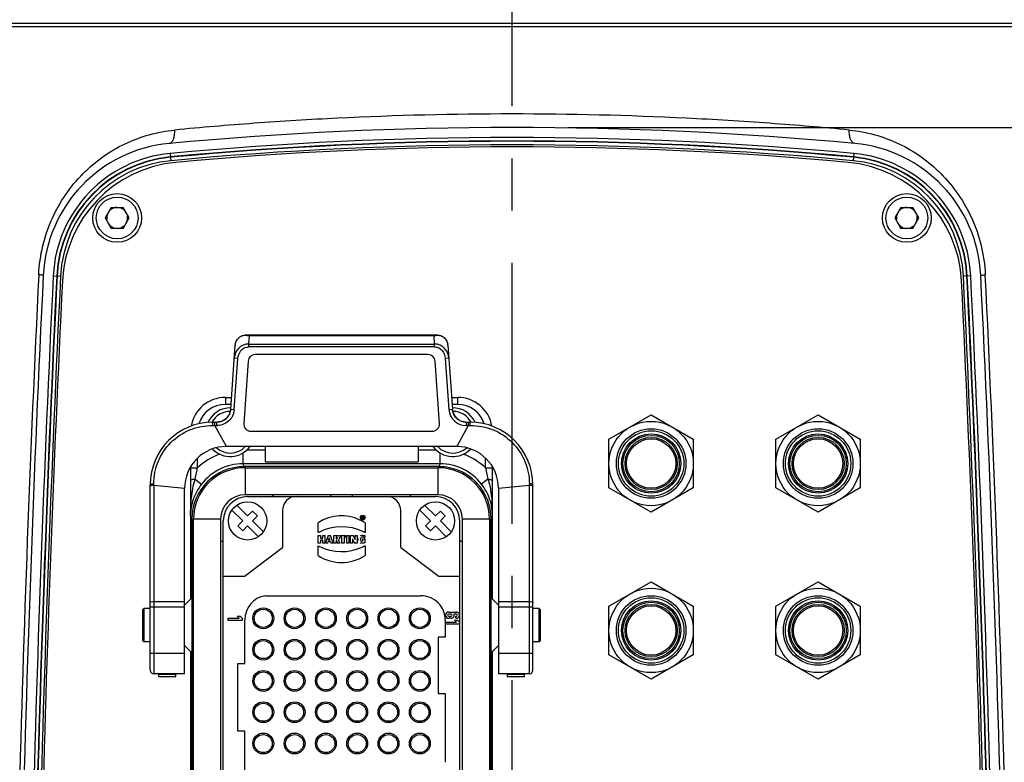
# Model space of a CAD drawing. Header units: millimetres. Extents: x 7426 to 8300, y 123 to 421.
# Tile 8 of 197: x 7941.23 to 7948.31, y 232.08 to 237.42. Entities that reach past the tile are written whole.
import ezdxf

# ---------------------------------------------------------------- set-up
doc = ezdxf.new("R2010")
doc.units = ezdxf.units.MM
doc.linetypes.add('CENTER', pattern=[0.6, 0.375, -0.075, 0.075, -0.075])
for name, color, linetype in [('中心线', 7, 'CENTER'), ('外形图', 7, 'Continuous'), ('尺寸标注', 7, 'Continuous')]:
    doc.layers.add(name, color=color, linetype=linetype)
doc.styles.add('微软雅黑', font='msyh.ttc')
doc.dimstyles.new('尺寸标注_1_20比例', dxfattribs={"dimtxt": 1.5, "dimasz": 1.25, "dimexe": 0.5, "dimexo": 0.4, "dimgap": 0.5, "dimtad": 1, "dimdec": 1, "dimlfac": 20, "dimdsep": 46, "dimtxsty": '微软雅黑', "dimcen": 0.09, "dimadec": 0, "dimazin": 0, "dimtp": 0.01, "dimtm": 0.01, "dimtfac": 1, "dimtdec": 1, "dimtofl": 0, "dimtmove": 0, "dimatfit": 3, "dimfxl": 1, "dimtolj": 1, "dimarcsym": 0})

# ---------------------------------------------------------------- blocks, each defined once
blk = doc.blocks.new('*D1241')
at = {"layer": 'Defpoints', "color": 0}
for p in [(7944.7717, 236.647), (7956.3571, 236.647), (7950.3936, 227.147)]:
    blk.add_point(p, dxfattribs=at)
at = {"layer": '尺寸标注', "color": 0, "lineweight": -2}
for p, q in [((7945.1717, 236.647), (7956.8571, 236.647)), ((7956.3571, 228.397), (7956.3571, 235.397)), ((7950.7936, 227.147), (7956.8571, 227.147))]:
    blk.add_line(p, q, dxfattribs=at)
at = {"layer": '尺寸标注', "color": 0}
for points in [[(7956.5654, 235.397), (7956.1487, 235.397), (7956.3571, 236.647)], [(7956.1487, 228.397), (7956.5654, 228.397), (7956.3571, 227.147)]]:
    blk.add_solid(points, dxfattribs=at)
at = {"layer": '尺寸标注', "color": 0, "insert": (7955.078, 231.897), "char_height": 1.5, "attachment_point": 5, "rotation": 90, "style": '微软雅黑'}
blk.add_mtext('\\A1;190', dxfattribs=at)

msp = doc.modelspace()

# ---------------------------------------------------------------- linework, layer by layer
at = {"layer": '中心线', "linetype": 'CENTER', "ltscale": 5}
msp.add_line((7944.7717, 224.799), (7944.7717, 282.0941), dxfattribs=at)
at = {"layer": '外形图', "color": 7, "linetype": 'Continuous'}
for p, q in [((7939.746, 237.3728), (7949.7969, 237.3728)), ((7939.771, 237.397), (7949.7719, 237.397)), ((7942.3149, 236.4603), (7942.3199, 236.4079)), ((7947.228, 236.4603), (7947.2231, 236.4079)), ((7941.8907, 236.072), (7941.8474, 235.997)), ((7941.8907, 236.072), (7941.9773, 236.072)), ((7942.0206, 235.997), (7941.9773, 236.072)), ((7947.5657, 236.072), (7947.5224, 235.997)), ((7947.5657, 236.072), (7947.6523, 236.072)), ((7947.6956, 235.997), (7947.6523, 236.072)), ((7941.8474, 235.997), (7941.8907, 235.922)), ((7941.9773, 235.922), (7942.0206, 235.997)), ((7947.5224, 235.997), (7947.5657, 235.922)), ((7947.6523, 235.922), (7947.6956, 235.997)), ((7941.9773, 235.922), (7941.8907, 235.922)), ((7947.6523, 235.922), (7947.5657, 235.922)), ((7941.3698, 235.5876), (7941.3699, 235.5896)), ((7941.3698, 235.5876), (7941.3701, 235.5896)), ((7941.4746, 235.5816), (7941.5271, 235.579)), ((7948.0684, 235.5816), (7948.0158, 235.579)), ((7948.1729, 235.5894), (7948.1731, 235.5876)), ((7948.173, 235.5894), (7948.1731, 235.5876)), ((7944.2383, 235.1541), (7942.8547, 235.1541)), ((7942.8547, 235.1541), (7942.8815, 235.1503)), ((7942.8815, 235.1503), (7942.8773, 235.0906)), ((7944.2114, 235.1503), (7942.8815, 235.1503)), ((7944.2114, 235.1503), (7944.2383, 235.1541)), ((7944.2156, 235.0906), (7944.2114, 235.1503)), ((7942.7503, 234.6221), (7942.7824, 235.0816)), ((7942.8773, 235.0906), (7944.2156, 235.0906)), ((7942.8773, 235.0906), (7942.8773, 235.0694)), ((7944.2156, 235.0694), (7944.2156, 235.0906)), ((7944.3106, 235.0816), (7944.3427, 234.6221)), ((7944.2156, 235.0694), (7942.8773, 235.0694)), ((7944.1684, 235.0141), (7942.9245, 235.0141)), ((7942.7752, 234.6204), (7942.8008, 234.9862)), ((7942.8008, 234.9862), (7942.7758, 234.9879)), ((7942.8747, 234.9676), (7942.8432, 234.5176)), ((7944.2497, 234.5176), (7944.2183, 234.9676)), ((7944.3171, 234.9879), (7944.2922, 234.9862)), ((7944.2922, 234.9862), (7944.3177, 234.6204)), ((7942.7115, 234.7066), (7942.7562, 234.7066)), ((7942.7115, 234.7066), (7942.7115, 234.6566)), ((7942.7527, 234.6566), (7942.7115, 234.6566)), ((7944.3368, 234.7066), (7944.3814, 234.7066)), ((7944.3815, 234.6566), (7944.3403, 234.6566)), ((7944.3815, 234.6566), (7944.3815, 234.7066)), ((7942.7439, 234.5964), (7942.7406, 234.5883)), ((7942.7503, 234.6221), (7942.7752, 234.6204)), ((7944.3177, 234.6204), (7944.3427, 234.6221)), ((7944.3444, 234.6137), (7944.3429, 234.6222)), ((7945.4684, 234.4066), (7945.7715, 234.5816)), ((7945.7715, 234.5816), (7946.0746, 234.4066)), ((7946.6684, 234.4066), (7946.9715, 234.5816)), ((7946.9715, 234.5816), (7947.2746, 234.4066)), ((7942.6215, 234.5291), (7942.6507, 234.5291)), ((7942.6218, 234.5045), (7942.6353, 234.5042)), ((7942.6353, 234.5042), (7942.6354, 234.5291)), ((7942.7186, 234.3541), (7942.6353, 234.5042)), ((7942.6505, 234.5041), (7942.6505, 234.5291)), ((7942.7225, 234.5606), (7942.717, 234.5552)), ((7944.4576, 234.5041), (7944.3743, 234.3541)), ((7944.381, 234.5507), (7944.3758, 234.5553)), ((7944.4424, 234.5291), (7944.4715, 234.5291)), ((7944.4424, 234.5291), (7944.4424, 234.5041)), ((7944.4576, 234.5041), (7944.4424, 234.5041)), ((7944.4576, 234.5165), (7944.4576, 234.5041)), ((7944.4576, 234.5042), (7944.4711, 234.5045)), ((7942.8931, 234.4641), (7944.1999, 234.4641)), ((7945.4684, 234.0566), (7945.4684, 234.4066)), ((7946.0746, 234.4066), (7946.0746, 234.0566)), ((7946.6684, 234.0566), (7946.6684, 234.4066)), ((7947.2746, 234.4066), (7947.2746, 234.0566)), ((7944.3743, 234.3541), (7942.7186, 234.3541)), ((7942.8375, 234.3071), (7942.8375, 234.2298)), ((7942.867, 234.3298), (7942.9965, 234.3298)), ((7942.9965, 234.3541), (7942.9965, 234.2431)), ((7944.0965, 234.3541), (7944.0965, 234.2431)), ((7944.0965, 234.3298), (7944.2259, 234.3298)), ((7944.2555, 234.2298), (7944.2555, 234.3071)), ((7942.5115, 234.2002), (7942.5115, 234.2707)), ((7944.2555, 234.2298), (7942.8375, 234.2298)), ((7942.8464, 234.2091), (7942.8375, 234.2298)), ((7942.9965, 234.2431), (7944.0965, 234.2431)), ((7944.2555, 234.2298), (7944.2466, 234.2091)), ((7944.5815, 234.2002), (7944.5815, 234.2707)), ((7942.4615, 234.2077), (7942.4615, 233.2564)), ((7942.4615, 234.2002), (7942.5115, 234.2002)), ((7942.4948, 234.1192), (7942.5115, 234.2002)), ((7944.2466, 234.2091), (7942.8464, 234.2091)), ((7942.8527, 234.2016), (7944.2402, 234.2016)), ((7942.8527, 234.2016), (7942.8527, 234.0066)), ((7944.2402, 234.0066), (7944.2402, 234.2016)), ((7944.5815, 234.2002), (7944.6315, 234.2002)), ((7944.5815, 234.2002), (7944.5981, 234.1192)), ((7944.6315, 233.2564), (7944.6315, 234.2079)), ((7942.1965, 234.0766), (7942.1966, 234.0863)), ((7942.4948, 234.1192), (7942.5406, 234.0838)), ((7944.5981, 234.1192), (7944.5523, 234.0838)), ((7944.8965, 234.0766), (7944.8964, 234.0863)), ((7942.1715, 232.7459), (7942.1715, 234.0791)), ((7942.1965, 234.0766), (7942.4186, 234.0541)), ((7942.1965, 234.0766), (7942.1965, 232.7209)), ((7942.4186, 232.7209), (7942.4186, 234.0541)), ((7944.6743, 234.0541), (7944.8965, 234.0766)), ((7944.6743, 234.0541), (7944.6743, 232.7209)), ((7944.8965, 232.7209), (7944.8965, 234.0766)), ((7944.9215, 232.7459), (7944.9215, 234.0791)), ((7945.7715, 233.8816), (7945.4684, 234.0566)), ((7946.0746, 234.0566), (7945.7715, 233.8816)), ((7946.9715, 233.8816), (7946.6684, 234.0566)), ((7947.2746, 234.0566), (7946.9715, 233.8816)), ((7944.2402, 234.0066), (7942.8527, 234.0066)), ((7942.8715, 233.9941), (7944.2215, 233.9941)), ((7942.7582, 233.897), (7942.8361, 233.8191)), ((7942.8715, 233.8545), (7942.7935, 233.9324)), ((7942.9068, 233.8898), (7942.8715, 233.8545)), ((7942.9422, 233.8545), (7942.9068, 233.8898)), ((7943.1215, 233.8941), (7943.1215, 233.6291)), ((7943.9715, 233.6291), (7943.9715, 233.8941)), ((7944.1082, 233.897), (7944.1861, 233.8191)), ((7944.2215, 233.8545), (7944.1435, 233.9324)), ((7944.2568, 233.8898), (7944.2215, 233.8545)), ((7944.2922, 233.8545), (7944.2568, 233.8898)), ((7944.6296, 233.8914), (7944.6234, 233.9314)), ((7944.6315, 233.8574), (7944.6296, 233.8914)), ((7942.4615, 233.8575), (7942.4715, 233.8341)), ((7942.4715, 233.8341), (7942.4715, 231.9628)), ((7942.6777, 233.8316), (7942.4827, 233.8316)), ((7942.4827, 229.9316), (7942.4827, 233.8316)), ((7942.6777, 233.8316), (7942.6777, 229.9316)), ((7942.6965, 229.9441), (7942.6965, 233.8191)), ((7942.8361, 233.8191), (7942.8008, 233.7837)), ((7942.9068, 233.8191), (7942.9422, 233.8545)), ((7942.9848, 233.7412), (7942.9068, 233.8191)), ((7943.3777, 233.7356), (7943.3777, 233.8061)), ((7943.6931, 233.8505), (7943.7, 233.8505)), ((7943.6931, 233.8354), (7943.6931, 233.8505)), ((7943.6968, 233.8354), (7943.6931, 233.8354)), ((7943.6994, 233.8477), (7943.6968, 233.8477)), ((7943.6968, 233.8477), (7943.6968, 233.8434)), ((7943.6968, 233.8434), (7943.6994, 233.8434)), ((7943.6996, 233.8408), (7943.6968, 233.8408)), ((7943.6968, 233.8408), (7943.6968, 233.8354)), ((7943.6996, 233.8408), (7943.7015, 233.8354)), ((7943.7, 233.8505), (7943.7032, 233.85)), ((7943.7057, 233.8354), (7943.7015, 233.8354)), ((7943.7049, 233.8484), (7943.7032, 233.85)), ((7943.7057, 233.8354), (7943.7047, 233.8432)), ((7943.7049, 233.8484), (7943.7058, 233.8451)), ((7943.7152, 233.8061), (7943.7152, 233.7356)), ((7944.1861, 233.8191), (7944.1508, 233.7837)), ((7944.2568, 233.8191), (7944.2922, 233.8545)), ((7944.3348, 233.7412), (7944.2568, 233.8191)), ((7944.3965, 229.9441), (7944.3965, 233.8191)), ((7944.6102, 233.8316), (7944.4152, 233.8316)), ((7944.4152, 229.9316), (7944.4152, 233.8316)), ((7944.6102, 233.8316), (7944.6102, 229.9316)), ((7944.6215, 233.8341), (7944.6315, 233.8574)), ((7944.6215, 229.9291), (7944.6215, 233.8341)), ((7942.8008, 233.7837), (7942.8361, 233.7484)), ((7942.8361, 233.7484), (7942.8715, 233.7837)), ((7942.8715, 233.7837), (7942.9494, 233.7058)), ((7944.1508, 233.7837), (7944.1861, 233.7484)), ((7944.1861, 233.7484), (7944.2215, 233.7837)), ((7944.2215, 233.7837), (7944.2994, 233.7058)), ((7943.3795, 233.7148), (7943.3948, 233.7148)), ((7943.3795, 233.6596), (7943.3795, 233.7148)), ((7943.3948, 233.6596), (7943.3795, 233.6596)), ((7943.3948, 233.7148), (7943.3948, 233.6946)), ((7943.3948, 233.6946), (7943.4113, 233.6946)), ((7943.4113, 233.6813), (7943.3948, 233.6813)), ((7943.3948, 233.6813), (7943.3948, 233.6596)), ((7943.4113, 233.7148), (7943.4265, 233.7148)), ((7943.4113, 233.6946), (7943.4113, 233.7148)), ((7943.4113, 233.6596), (7943.4113, 233.6813)), ((7943.4265, 233.6596), (7943.4113, 233.6596)), ((7943.4265, 233.7148), (7943.4265, 233.6596)), ((7943.45, 233.7148), (7943.432, 233.6596)), ((7943.4471, 233.6596), (7943.432, 233.6596)), ((7943.4471, 233.6596), (7943.4498, 233.6686)), ((7943.4668, 233.6686), (7943.4498, 233.6686)), ((7943.45, 233.7148), (7943.4674, 233.7148)), ((7943.4534, 233.6805), (7943.4561, 233.6893)), ((7943.4534, 233.6805), (7943.4631, 233.6805)), ((7943.4569, 233.6921), (7943.4561, 233.6893)), ((7943.4575, 233.6947), (7943.4569, 233.6921)), ((7943.4581, 233.6972), (7943.4575, 233.6947)), ((7943.4595, 233.6921), (7943.4588, 233.6947)), ((7943.4603, 233.6894), (7943.4595, 233.6921)), ((7943.4603, 233.6894), (7943.4631, 233.6805)), ((7943.4668, 233.6686), (7943.4697, 233.6596)), ((7943.4863, 233.6596), (7943.4674, 233.7148)), ((7943.4863, 233.6596), (7943.4697, 233.6596)), ((7943.4917, 233.7148), (7943.494, 233.7149)), ((7943.4917, 233.6596), (7943.4917, 233.7148)), ((7943.507, 233.6596), (7943.4917, 233.6596)), ((7943.494, 233.7149), (7943.4965, 233.715)), ((7943.4965, 233.715), (7943.4991, 233.7151)), ((7943.4991, 233.7151), (7943.5019, 233.7152)), ((7943.5019, 233.7152), (7943.5047, 233.7152)), ((7943.5047, 233.7152), (7943.5076, 233.7152)), ((7943.5138, 233.7019), (7943.507, 233.7032)), ((7943.507, 233.7032), (7943.507, 233.6901)), ((7943.507, 233.6901), (7943.5124, 233.6909)), ((7943.507, 233.681), (7943.5179, 233.6596)), ((7943.507, 233.6797), (7943.507, 233.6596)), ((7943.5076, 233.7152), (7943.5106, 233.7152)), ((7943.5106, 233.7152), (7943.5135, 233.7151)), ((7943.5146, 233.6921), (7943.5124, 233.6909)), ((7943.5135, 233.7151), (7943.5163, 233.7149)), ((7943.5138, 233.7019), (7943.5159, 233.6998)), ((7943.516, 233.6941), (7943.5146, 233.6921)), ((7943.5165, 233.6968), (7943.5159, 233.6998)), ((7943.516, 233.6941), (7943.5165, 233.6968)), ((7943.5163, 233.7149), (7943.5188, 233.7145)), ((7943.5364, 233.6596), (7943.5179, 233.6596)), ((7943.5188, 233.7145), (7943.5211, 233.7139)), ((7943.5226, 233.6828), (7943.5252, 233.684)), ((7943.5241, 233.6806), (7943.5226, 233.6828)), ((7943.5231, 233.7133), (7943.5261, 233.7118)), ((7943.5254, 233.6785), (7943.5241, 233.6806)), ((7943.5252, 233.684), (7943.5273, 233.6856)), ((7943.5267, 233.6764), (7943.5254, 233.6785)), ((7943.5364, 233.6596), (7943.5267, 233.6764)), ((7943.5273, 233.6856), (7943.5292, 233.6876)), ((7943.5292, 233.6876), (7943.5306, 233.6899)), ((7943.5306, 233.6899), (7943.5316, 233.6923)), ((7943.5323, 233.6951), (7943.5317, 233.6926)), ((7943.5321, 233.7028), (7943.5324, 233.7005)), ((7943.5326, 233.6979), (7943.5323, 233.6952)), ((7943.5324, 233.7005), (7943.5326, 233.6979)), ((7943.5371, 233.7148), (7943.5762, 233.7148)), ((7943.5371, 233.7017), (7943.5371, 233.7148)), ((7943.549, 233.7017), (7943.5371, 233.7017)), ((7943.549, 233.6596), (7943.549, 233.7017)), ((7943.5642, 233.6596), (7943.549, 233.6596)), ((7943.5762, 233.7017), (7943.5642, 233.7017)), ((7943.5642, 233.7017), (7943.5642, 233.6596)), ((7943.5762, 233.7148), (7943.5762, 233.7017)), ((7943.5839, 233.7148), (7943.5991, 233.7148)), ((7943.5839, 233.6596), (7943.5839, 233.7148)), ((7943.5991, 233.6596), (7943.5839, 233.6596)), ((7943.5991, 233.7148), (7943.5991, 233.6596)), ((7943.6106, 233.7148), (7943.63, 233.7148)), ((7943.6106, 233.6596), (7943.6106, 233.7148)), ((7943.6252, 233.6596), (7943.6106, 233.6596)), ((7943.6248, 233.6909), (7943.625, 233.688)), ((7943.625, 233.688), (7943.6252, 233.6853)), ((7943.6252, 233.6853), (7943.6252, 233.6821)), ((7943.6252, 233.6821), (7943.6252, 233.6596)), ((7943.6262, 233.6851), (7943.6287, 233.6817)), ((7943.6287, 233.6817), (7943.6303, 233.6784)), ((7943.6409, 233.6924), (7943.63, 233.7148)), ((7943.6303, 233.6784), (7943.6395, 233.6596)), ((7943.6589, 233.6596), (7943.6395, 233.6596)), ((7943.6433, 233.6907), (7943.6409, 233.6924)), ((7943.6436, 233.6867), (7943.6423, 233.6896)), ((7943.6442, 233.7148), (7943.6589, 233.7148)), ((7943.6442, 233.6955), (7943.6442, 233.7148)), ((7943.6442, 233.6918), (7943.6442, 233.6955)), ((7943.6444, 233.6879), (7943.6442, 233.6918)), ((7943.6448, 233.6842), (7943.6444, 233.6879)), ((7943.6589, 233.7148), (7943.6589, 233.6596)), ((7943.6653, 233.6857), (7943.6654, 233.6881)), ((7943.6654, 233.6832), (7943.6653, 233.6857)), ((7943.6654, 233.6881), (7943.6656, 233.6904)), ((7943.6656, 233.6809), (7943.6654, 233.6832)), ((7943.6656, 233.6904), (7943.6662, 233.6938)), ((7943.666, 233.6786), (7943.6656, 233.6809)), ((7943.6837, 233.6598), (7943.6804, 233.6608)), ((7943.682, 233.6893), (7943.6818, 233.6867)), ((7943.6818, 233.6867), (7943.682, 233.6841)), ((7943.6819, 233.6841), (7943.6824, 233.6815)), ((7943.682, 233.7127), (7943.6852, 233.7139)), ((7943.6824, 233.6917), (7943.682, 233.6893)), ((7943.6826, 233.681), (7943.6828, 233.6804)), ((7943.6827, 233.6934), (7943.6857, 233.6975)), ((7943.6851, 233.6764), (7943.6827, 233.6799)), ((7943.686, 233.6593), (7943.6837, 233.6598)), ((7943.6877, 233.6743), (7943.6851, 233.6764)), ((7943.6852, 233.7139), (7943.6874, 233.7145)), ((7943.6857, 233.6975), (7943.6898, 233.7009)), ((7943.6885, 233.6589), (7943.686, 233.6593)), ((7943.6874, 233.7145), (7943.6898, 233.715)), ((7943.6877, 233.6743), (7943.69, 233.6732)), ((7943.6911, 233.6586), (7943.6885, 233.6589)), ((7943.6898, 233.715), (7943.6922, 233.7154)), ((7943.69, 233.6733), (7943.6924, 233.6727)), ((7943.6938, 233.6586), (7943.6911, 233.6586)), ((7943.6939, 233.7017), (7943.6914, 233.7012)), ((7943.6922, 233.7154), (7943.6947, 233.7156)), ((7943.6924, 233.6727), (7943.6953, 233.6725)), ((7943.697, 233.6586), (7943.6938, 233.6586)), ((7943.6968, 233.7019), (7943.6939, 233.7017)), ((7943.6947, 233.7156), (7943.6974, 233.7157)), ((7943.6997, 233.7019), (7943.6968, 233.7019)), ((7943.7001, 233.6589), (7943.697, 233.6586)), ((7943.6974, 233.7157), (7943.701, 233.7156)), ((7943.6985, 233.6901), (7943.7137, 233.6901)), ((7943.6985, 233.6729), (7943.6985, 233.6901)), ((7943.7027, 233.7017), (7943.6997, 233.7019)), ((7943.7031, 233.6593), (7943.7001, 233.6589)), ((7943.701, 233.7156), (7943.7045, 233.7153)), ((7943.7056, 233.7013), (7943.7027, 233.7017)), ((7943.706, 233.6599), (7943.7031, 233.6593)), ((7943.7045, 233.7153), (7943.7077, 233.7148)), ((7943.7056, 233.7013), (7943.7085, 233.7009)), ((7943.7087, 233.6606), (7943.706, 233.6599)), ((7943.7077, 233.7148), (7943.7106, 233.7143)), ((7943.7085, 233.7009), (7943.7121, 233.7)), ((7943.7113, 233.6614), (7943.7087, 233.6606)), ((7943.7106, 233.7143), (7943.7131, 233.7136)), ((7943.7137, 233.6624), (7943.7113, 233.6614)), ((7943.7131, 233.7137), (7943.7131, 233.6997)), ((7943.7137, 233.6901), (7943.7137, 233.6624)), ((7942.8461, 233.4191), (7943.1215, 233.6291)), ((7943.3777, 233.5696), (7943.3777, 233.6401)), ((7943.7152, 233.6401), (7943.7152, 233.5696)), ((7943.9715, 233.6291), (7944.2469, 233.4191)), ((7942.8461, 233.4191), (7942.6965, 233.4191)), ((7944.3965, 233.4191), (7944.2469, 233.4191)), ((7945.4684, 233.2066), (7945.7715, 233.3816)), ((7945.7715, 233.3816), (7946.0746, 233.2066)), ((7946.6684, 233.2066), (7946.9715, 233.3816)), ((7946.9715, 233.3816), (7947.2746, 233.2066)), ((7942.1965, 233.2402), (7942.4186, 233.2402)), ((7942.4214, 233.2163), (7942.4691, 233.2641)), ((7942.9965, 233.2816), (7944.1165, 233.2816)), ((7944.6716, 233.2163), (7944.6238, 233.2641)), ((7944.6743, 233.2402), (7944.8965, 233.2402)), ((7942.1165, 233.1791), (7942.1265, 233.1891)), ((7942.1165, 233.1791), (7942.1165, 232.9591)), ((7942.1715, 233.1891), (7942.1265, 233.1891)), ((7942.1265, 233.1891), (7942.1265, 232.9491)), ((7942.4186, 233.1988), (7942.1715, 233.1988)), ((7944.3165, 233.1641), (7944.3715, 233.1641)), ((7944.9215, 233.1988), (7944.6743, 233.1988)), ((7944.9665, 233.1891), (7944.9215, 233.1891)), ((7944.9765, 233.1791), (7944.9665, 233.1891)), ((7944.9665, 232.9491), (7944.9665, 233.1891)), ((7944.9765, 232.9591), (7944.9765, 233.1791)), ((7945.4684, 232.8566), (7945.4684, 233.2066)), ((7946.0746, 233.2066), (7946.0746, 232.8566)), ((7946.6684, 232.8566), (7946.6684, 233.2066)), ((7947.2746, 233.2066), (7947.2746, 232.8566)), ((7942.7315, 233.1191), (7942.8105, 233.1191)), ((7942.7315, 233.1041), (7942.7315, 233.1191)), ((7942.8315, 233.1041), (7942.7315, 233.1041)), ((7942.7958, 233.1341), (7942.8168, 233.1341)), ((7942.7958, 233.1341), (7942.8105, 233.1191)), ((7942.8315, 233.1191), (7942.8168, 233.1341)), ((7942.8315, 233.1191), (7942.8315, 233.1041)), ((7942.8515, 232.7941), (7942.8515, 233.1092)), ((7944.2915, 233.1066), (7944.2915, 232.9841)), ((7944.294, 233.0916), (7944.373, 233.0916)), ((7944.294, 233.0766), (7944.294, 233.0916)), ((7944.334, 233.1491), (7944.3165, 233.1491)), ((7944.3165, 233.1341), (7944.334, 233.1341)), ((7944.334, 233.1191), (7944.3165, 233.1191)), ((7944.3715, 233.1491), (7944.3552, 233.1491)), ((7944.3583, 233.1066), (7944.3793, 233.1066)), ((7944.3583, 233.1066), (7944.373, 233.0916)), ((7944.369, 233.1341), (7944.3715, 233.1341)), ((7944.369, 233.1191), (7944.369, 233.1341)), ((7944.3715, 233.1191), (7944.369, 233.1191)), ((7944.394, 233.0916), (7944.3793, 233.1066)), ((7944.394, 233.0916), (7944.394, 233.0766)), ((7944.394, 233.0766), (7944.294, 233.0766)), ((7942.1165, 232.9591), (7942.1265, 232.9491)), ((7942.1715, 232.9491), (7942.1265, 232.9491)), ((7944.2915, 232.9841), (7944.2415, 232.9841)), ((7944.2415, 232.9841), (7944.2415, 232.5791)), ((7944.9665, 232.9491), (7944.9215, 232.9491)), ((7944.9765, 232.9591), (7944.9665, 232.9491)), ((7942.4186, 232.9246), (7942.4691, 232.8741)), ((7942.4615, 232.8818), (7942.4615, 230.8814)), ((7944.6743, 232.9246), (7944.6238, 232.8741)), ((7944.6315, 230.8814), (7944.6315, 232.8818)), ((7942.1715, 232.8691), (7942.4186, 232.8691)), ((7944.6743, 232.8691), (7944.9215, 232.8691)), ((7945.7715, 232.6816), (7945.4684, 232.8566)), ((7946.0746, 232.8566), (7945.7715, 232.6816)), ((7946.9715, 232.6816), (7946.6684, 232.8566)), ((7947.2746, 232.8566), (7946.9715, 232.6816)), ((7942.8015, 232.7941), (7942.8515, 232.7941)), ((7942.8015, 232.3091), (7942.8015, 232.7941)), ((7942.4186, 232.7209), (7942.1965, 232.7209)), ((7942.2313, 232.7209), (7942.2313, 232.7003)), ((7942.3563, 232.7163), (7942.2313, 232.7163)), ((7942.2313, 232.7005), (7942.3563, 232.7005)), ((7942.2313, 232.7003), (7942.3563, 232.7003)), ((7942.3563, 232.7003), (7942.3563, 232.7209)), ((7944.8965, 232.7209), (7944.6743, 232.7209)), ((7944.7368, 232.7209), (7944.7368, 232.7003)), ((7944.8618, 232.7163), (7944.7368, 232.7163)), ((7944.7368, 232.7005), (7944.8618, 232.7005)), ((7944.7368, 232.7003), (7944.8618, 232.7003)), ((7944.8618, 232.7003), (7944.8618, 232.7209)), ((7944.2415, 232.5791), (7944.2915, 232.5791)), ((7944.2915, 232.5791), (7944.2915, 232.0841)), ((7942.8515, 232.3091), (7942.8015, 232.3091)), ((7942.8515, 231.4541), (7942.8515, 232.3091))]:
    msp.add_line(p, q, dxfattribs=at)
for points in [[(7942.7406, 234.5883), (7942.7368, 234.5806), (7942.7325, 234.5733), (7942.7277, 234.5667), (7942.7225, 234.5606)], [(7942.75, 234.6221), (7942.7498, 234.6205), (7942.7484, 234.6127), (7942.7464, 234.6046), (7942.7439, 234.5964)], [(7944.3512, 234.5908), (7944.3486, 234.598), (7944.3463, 234.6056), (7944.3444, 234.6137)], [(7944.3578, 234.5776), (7944.3543, 234.584), (7944.3512, 234.5908)], [(7944.3758, 234.5553), (7944.3707, 234.5603), (7944.366, 234.5657), (7944.3617, 234.5715), (7944.3578, 234.5776)], [(7942.6882, 234.5367), (7942.6824, 234.5345), (7942.6767, 234.5328), (7942.6711, 234.5314), (7942.6657, 234.5304), (7942.6606, 234.5297), (7942.6557, 234.5293), (7942.6521, 234.5291), (7942.6507, 234.5291)], [(7942.717, 234.5552), (7942.7114, 234.5503), (7942.7057, 234.5461), (7942.6999, 234.5425), (7942.694, 234.5394), (7942.6883, 234.5367)], [(7944.4099, 234.5348), (7944.404, 234.5371), (7944.3981, 234.5398), (7944.3923, 234.543), (7944.3866, 234.5466), (7944.381, 234.5507)], [(7944.4215, 234.5314), (7944.4157, 234.5329), (7944.4099, 234.5348)], [(7944.4376, 234.5292), (7944.4327, 234.5296), (7944.4271, 234.5304), (7944.4215, 234.5314)]]:
    msp.add_lwpolyline(points, dxfattribs=at)
for centre, radius in [((7941.934, 235.997), 0.175), ((7941.934, 235.997), 0.15), ((7947.609, 235.997), 0.175), ((7947.609, 235.997), 0.15), ((7945.7715, 234.2316), 0.3031), ((7946.9715, 234.2316), 0.3031), ((7945.7715, 234.2316), 0.25), ((7945.7715, 234.2316), 0.235), ((7945.7715, 234.2316), 0.2125), ((7945.7715, 234.2316), 0.2025), ((7946.9715, 234.2316), 0.25), ((7946.9715, 234.2316), 0.235), ((7946.9715, 234.2316), 0.2125), ((7946.9715, 234.2316), 0.2025), ((7945.7715, 234.2316), 0.1875), ((7945.7715, 234.2316), 0.1775), ((7946.9715, 234.2316), 0.1875), ((7946.9715, 234.2316), 0.1775), ((7942.8715, 233.8191), 0.1375), ((7944.2215, 233.8191), 0.1375), ((7943.699, 233.8429), 0.0166), ((7943.699, 233.8429), 0.0127), ((7945.7715, 233.0316), 0.3031), ((7946.9715, 233.0316), 0.3031), ((7945.7715, 233.0316), 0.25), ((7945.7715, 233.0316), 0.235), ((7945.7715, 233.0316), 0.2125), ((7945.7715, 233.0316), 0.2025), ((7946.9715, 233.0316), 0.25), ((7946.9715, 233.0316), 0.235), ((7946.9715, 233.0316), 0.2125), ((7946.9715, 233.0316), 0.2025), ((7942.984, 233.1191), 0.075), ((7942.984, 233.1191), 0.065), ((7943.209, 233.1191), 0.075), ((7943.209, 233.1191), 0.065), ((7943.434, 233.1191), 0.075), ((7943.434, 233.1191), 0.065), ((7943.659, 233.1191), 0.075), ((7943.659, 233.1191), 0.065), ((7943.884, 233.1191), 0.075), ((7943.884, 233.1191), 0.065), ((7944.109, 233.1191), 0.075), ((7944.109, 233.1191), 0.065), ((7945.7715, 233.0316), 0.1875), ((7945.7715, 233.0316), 0.1775), ((7946.9715, 233.0316), 0.1875), ((7946.9715, 233.0316), 0.1775), ((7942.984, 232.8941), 0.075), ((7942.984, 232.8941), 0.065), ((7943.209, 232.8941), 0.075), ((7943.209, 232.8941), 0.065), ((7943.434, 232.8941), 0.075), ((7943.434, 232.8941), 0.065), ((7943.659, 232.8941), 0.075), ((7943.659, 232.8941), 0.065), ((7943.884, 232.8941), 0.075), ((7943.884, 232.8941), 0.065), ((7944.109, 232.8941), 0.075), ((7944.109, 232.8941), 0.065), ((7942.984, 232.6691), 0.075), ((7943.209, 232.6691), 0.075), ((7943.434, 232.6691), 0.075), ((7943.659, 232.6691), 0.075), ((7943.884, 232.6691), 0.075), ((7944.109, 232.6691), 0.075), ((7942.984, 232.6691), 0.065), ((7943.209, 232.6691), 0.065), ((7943.434, 232.6691), 0.065), ((7943.659, 232.6691), 0.065), ((7943.884, 232.6691), 0.065), ((7944.109, 232.6691), 0.065), ((7942.984, 232.4441), 0.075), ((7942.984, 232.4441), 0.065), ((7943.209, 232.4441), 0.075), ((7943.209, 232.4441), 0.065), ((7943.434, 232.4441), 0.075), ((7943.434, 232.4441), 0.065), ((7943.659, 232.4441), 0.075), ((7943.659, 232.4441), 0.065), ((7943.884, 232.4441), 0.075), ((7943.884, 232.4441), 0.065), ((7944.109, 232.4441), 0.075), ((7944.109, 232.4441), 0.065), ((7942.984, 232.2191), 0.075), ((7942.984, 232.2191), 0.065), ((7943.209, 232.2191), 0.075), ((7943.209, 232.2191), 0.065), ((7943.434, 232.2191), 0.075), ((7943.434, 232.2191), 0.065), ((7943.659, 232.2191), 0.075), ((7943.659, 232.2191), 0.065), ((7943.884, 232.2191), 0.075), ((7943.884, 232.2191), 0.065), ((7944.109, 232.2191), 0.075), ((7944.109, 232.2191), 0.065)]:
    msp.add_circle(centre, radius, dxfattribs=at)
for centre, radius, start, end in [((7944.7715, 210.2408), 26.4062, 84.64752, 95.35248), ((7944.7715, 210.2408), 26.3343, 84.64752, 95.35248), ((7942.4015, 235.5363), 1, 95.35248, 177.19986), ((7944.7715, 210.2408), 26.3093, 84.64752, 95.35248), ((7944.7715, 210.2408), 26.3067, 84.64752, 95.35248), ((7944.7715, 210.2408), 26.2817, 84.64752, 95.35248), ((7944.7715, 210.2408), 26.2667, 84.725, 95.275), ((7947.1414, 235.5363), 1, 2.80014, 84.64752), ((7942.4015, 235.5363), 0.9281, 95.35248, 177.19986), ((7942.4015, 235.5363), 0.9031, 95.35248, 177.19986), ((7942.4015, 235.5363), 0.9004, 95.35248, 177.19986), ((7947.1414, 235.5363), 0.9004, 2.80014, 84.64752), ((7947.1414, 235.5363), 0.9031, 2.80014, 84.64752), ((7947.1414, 235.5363), 0.9281, 2.80014, 84.64752), ((7942.4015, 235.5363), 0.8754, 95.35248, 177.19986), ((7942.4394, 235.5), 0.9, 95.275, 177.21132), ((7947.1036, 235.5), 0.9, 2.78868, 84.725), ((7947.1414, 235.5363), 0.8754, 2.80014, 84.64752), ((7941.934, 235.997), 0.075, 90, 130.00237), ((7941.934, 235.997), 0.075, 30, 70.00237), ((7947.609, 235.997), 0.075, 90, 130.00237), ((7947.609, 235.997), 0.075, 30, 70.00237), ((7941.934, 235.997), 0.075, 150, 190.00237), ((7941.934, 235.997), 0.075, 330, 10.00237), ((7947.609, 235.997), 0.075, 150, 190.00237), ((7947.609, 235.997), 0.075, 330, 10.00237), ((7941.934, 235.997), 0.075, 210, 250.00237), ((7941.934, 235.997), 0.075, 270, 310.00237), ((7947.609, 235.997), 0.075, 210, 250.00237), ((7947.609, 235.997), 0.075, 270, 310.00237), ((8117.7381, 227.0833), 176.5731, 177.239391, 179.717786), ((8113.9232, 227.147), 172.7267, 177.199864, 180), ((8113.9232, 227.147), 172.6548, 177.199864, 179.959524), ((8113.9232, 227.147), 172.6298, 177.199864, 179.959524), ((8113.9232, 227.147), 172.6272, 177.199864, 179.958649), ((8113.9232, 227.147), 172.6022, 177.199864, 179.958649), ((7775.6197, 227.147), 172.6022, 0.041351, 2.800136), ((7775.6197, 227.147), 172.6272, 0.041351, 2.800136), ((7775.6197, 227.147), 172.6298, 0.040476, 2.800136), ((7775.6197, 227.147), 172.6548, 0.040476, 2.800136), ((7775.6197, 227.147), 172.7267, 0, 2.800136), ((7771.7948, 227.083), 176.5832, 0.282279, 2.760545), ((8113.9232, 227.147), 172.5872, 177.211319, 179.855486), ((7775.6197, 227.147), 172.5872, 0.144514, 2.788681), ((7942.9245, 234.9641), 0.05, 90, 176), ((7944.1684, 234.9641), 0.05, 4, 90), ((7942.7115, 234.4566), 0.25, 90, 170.2307), ((7942.7115, 234.4566), 0.2, 90, 162.70432), ((7944.3815, 234.4566), 0.25, 10.04928, 90.02761), ((7944.3815, 234.4566), 0.2, 17.79342, 90), ((7942.7465, 234.4566), 0.175, 88.30842, 156.79465), ((7942.7465, 234.4566), 0.15, 89.86563, 151.33128), ((7942.6505, 234.6291), 0.1, 270, 356.00027), ((7942.6398, 234.6314), 0.1359, 353.4062, 355.35961), ((7944.4424, 234.6291), 0.125, 184, 270), ((7944.3465, 234.4566), 0.175, 23.4142, 91.76949), ((7944.4424, 234.6291), 0.1, 183.9994, 270), ((7944.3465, 234.4566), 0.15, 28.68668, 89.86563), ((7942.6215, 234.0791), 0.45, 90.00001, 180), ((7942.6498, 234.6343), 0.1301, 270.30396, 272.2979), ((7942.8931, 234.5141), 0.05, 176, 270), ((7944.1999, 234.5141), 0.05, 270, 4), ((7944.4715, 234.0791), 0.45, 0.00001, 89.99999), ((7942.7186, 234.0541), 0.3, 89.99979, 180), ((7942.7465, 234.4566), 0.175, 223.63401, 323.55675), ((7942.7465, 234.4566), 0.15, 228.46961, 316.19961), ((7944.3465, 234.4566), 0.175, 216.44357, 316.36125), ((7944.3465, 234.4566), 0.15, 223.78418, 311.51131), ((7944.3743, 234.0541), 0.3, 0, 89.99988), ((7944.2564, 233.8563), 0.4732, 66.7546, 69.38607), ((7942.8375, 233.855), 0.3748, 89.99459, 142.36787), ((7944.2555, 233.855), 0.3748, 37.63203, 90.00541), ((7942.8464, 233.8342), 0.3749, 90.01251, 180.02171), ((7942.8527, 233.8316), 0.37, 90, 180), ((7944.2402, 233.8316), 0.37, 0, 90), ((7944.2465, 233.8341), 0.375, 359.98802, 66.70891), ((7942.8527, 233.8316), 0.175, 90, 180), ((7942.8715, 233.8191), 0.175, 89.99998, 179.99993), ((7943.1178, 233.9666), 0.0751, 147.71949, 158.47788), ((7943.2215, 233.8941), 0.1, 90.00015, 180.00001), ((7943.5465, 234.011), 0.0795, 183.204, 192.28728), ((7943.5465, 234.011), 0.0795, 347.71273, 356.796), ((7943.8715, 233.8941), 0.1, 0.00006, 90.00006), ((7943.975, 233.9665), 0.0752, 21.54084, 32.49663), ((7944.2215, 233.8191), 0.175, 0.00002, 90.00001), ((7944.2402, 233.8316), 0.175, 0, 90), ((7943.4112, 233.8573), 1.2202, 1.60521, 3.49534), ((7943.3282, 233.8549), 1.3033, 0.1054, 1.60653), ((7943.5164, 233.4795), 0.3823, 64.38937, 64.87003), ((7943.5135, 233.4734), 0.389, 63.48695, 64.38811), ((7943.5101, 233.4668), 0.3964, 62.93443, 63.48801), ((7943.5075, 233.4617), 0.4022, 62.41308, 62.93449), ((7943.5038, 233.4545), 0.4102, 61.49419, 62.41173), ((7943.6994, 233.8455), 0.00215, 270, 90), ((7943.494, 233.4367), 0.4305, 59.08393, 61.48183), ((7943.5889, 233.3283), 0.4588, 116.36869, 117.40373), ((7943.5105, 233.3414), 0.4442, 64.08092, 64.65246), ((7943.5083, 233.3369), 0.4492, 63.7723, 64.0814), ((7943.5064, 233.333), 0.4535, 63.33873, 63.7721), ((7943.5041, 233.3285), 0.4586, 62.92687, 63.33876), ((7943.5021, 233.3244), 0.4631, 62.59841, 62.927), ((7942.7292, 233.61), 0.0754, 115.71373, 133.34009), ((7944.3638, 233.61), 0.0754, 46.47121, 64.28499), ((7943.589, 234.0465), 0.458, 242.53296, 243.63076), ((7943.5128, 234.0285), 0.438, 294.88409, 295.47084), ((7943.5106, 234.033), 0.443, 295.47036, 295.79477), ((7943.5089, 234.0366), 0.447, 295.79487, 296.18021), ((7943.5069, 234.0406), 0.4514, 296.18021, 296.55928), ((7943.5049, 234.0446), 0.4559, 296.55927, 296.92933), ((7943.5024, 234.0495), 0.4614, 296.92967, 297.46502), ((7943.0265, 233.1092), 0.175, 99.93612, 180.00004), ((7944.1165, 233.1066), 0.175, 0.00001, 90.00016), ((7944.3165, 233.1416), 0.0225, 90.00002, 270.00001), ((7944.3715, 233.1416), 0.0225, 270, 90.00004), ((7944.3165, 233.1416), 0.0075, 90.00002, 270), ((7944.334, 233.1416), 0.0225, 270.00001, 19.47122), ((7944.334, 233.1416), 0.0075, 270.00003, 90.00001), ((7944.3715, 233.1416), 0.0075, 270, 90), ((7942.1965, 232.7459), 0.025, 179.9995, 270), ((7944.8965, 232.7459), 0.025, 270, 0.00058)]:
    msp.add_arc(centre, radius, start, end, dxfattribs=at)
for points, knots in [([(7944.7715, 236.7442), (7944.354, 236.7441), (7943.7356, 236.7292), (7942.9278, 236.6796), (7942.5372, 236.6472), (7942.3469, 236.6287)], [0, 0, 0, 0, 0.515849, 0.763799, 1, 1, 1, 1]), ([(7947.196, 236.6287), (7947.0058, 236.6472), (7946.6152, 236.6796), (7945.8073, 236.7292), (7945.189, 236.7441), (7944.7715, 236.7442)], [0, 0, 0, 0, 0.236201, 0.484151, 1, 1, 1, 1]), ([(7941.3699, 235.5896), (7941.377, 235.7284), (7941.4415, 235.9971), (7941.6685, 236.3268), (7941.9809, 236.5497), (7942.2244, 236.6169), (7942.3469, 236.6287)], [0, 0, 0, 0, 0.269573, 0.521444, 0.761177, 1, 1, 1, 1]), ([(7942.3082, 236.5319), (7942.3145, 236.5325), (7942.3281, 236.5407), (7942.3401, 236.5634), (7942.3471, 236.5938), (7942.3476, 236.6166), (7942.3469, 236.6287)], [0, 0, 0, 0, 0.167991, 0.390665, 0.67521, 1, 1, 1, 1]), ([(7947.2347, 236.5319), (7947.2285, 236.5325), (7947.2148, 236.5407), (7947.2029, 236.5634), (7947.1959, 236.5938), (7947.1953, 236.6166), (7947.196, 236.6287)], [0, 0, 0, 0, 0.167992, 0.390665, 0.67521, 1, 1, 1, 1]), ([(7947.196, 236.6287), (7947.3185, 236.6169), (7947.562, 236.5496), (7947.8745, 236.3271), (7948.061, 236.0551), (7948.1493, 235.7992), (7948.1693, 235.66), (7948.173, 235.5894)], [0, 0, 0, 0, 0.238461, 0.47793, 0.729565, 0.863037, 1, 1, 1, 1]), ([(7941.4027, 235.5851), (7941.4027, 235.5853), (7941.4016, 235.5852), (7941.4004, 235.5856), (7941.3974, 235.5857), (7941.392, 235.5862), (7941.3825, 235.5868), (7941.3745, 235.5873), (7941.3698, 235.5876)], [0, 0, 0, 0, 0.017017, 0.066586, 0.148399, 0.261678, 0.577628, 1, 1, 1, 1]), ([(7948.1402, 235.5851), (7948.1402, 235.5853), (7948.1414, 235.5852), (7948.1426, 235.5856), (7948.1455, 235.5857), (7948.151, 235.5862), (7948.1604, 235.5868), (7948.1685, 235.5873), (7948.1731, 235.5876)], [0, 0, 0, 0, 0.017014, 0.06658, 0.148392, 0.261673, 0.577627, 1, 1, 1, 1]), ([(7942.7831, 235.0892), (7942.7846, 235.0995), (7942.7924, 235.12), (7942.8075, 235.1358), (7942.8162, 235.1423)], [0, 0, 0, 0, 0.486941, 1, 1, 1, 1]), ([(7942.8163, 235.1423), (7942.8191, 235.1444), (7942.8307, 235.1515), (7942.8447, 235.1541), (7942.8547, 235.1541)], [0, 0, 0, 0, 0.259072, 1, 1, 1, 1]), ([(7944.2383, 235.1541), (7944.2483, 235.1541), (7944.2622, 235.1515), (7944.2739, 235.1444), (7944.2767, 235.1423)], [0, 0, 0, 0, 0.740906, 1, 1, 1, 1]), ([(7944.2767, 235.1423), (7944.2854, 235.1358), (7944.3005, 235.12), (7944.3083, 235.0995), (7944.3098, 235.0892)], [0, 0, 0, 0, 0.51306, 1, 1, 1, 1]), ([(7942.8773, 235.0906), (7942.8641, 235.0906), (7942.8374, 235.0848), (7942.7942, 235.0535), (7942.7777, 235.0137), (7942.7758, 234.9879)], [0, 0, 0, 0, 0.252406, 0.504432, 1, 1, 1, 1]), ([(7944.3171, 234.9879), (7944.3153, 235.0137), (7944.2987, 235.0535), (7944.2555, 235.0848), (7944.2288, 235.0906), (7944.2156, 235.0906)], [0, 0, 0, 0, 0.495576, 0.747581, 1, 1, 1, 1]), ([(7942.8008, 234.9862), (7942.8022, 235.0064), (7942.8139, 235.0377), (7942.8462, 235.0641), (7942.8671, 235.0694), (7942.8773, 235.0694)], [0, 0, 0, 0, 0.497428, 0.748916, 1, 1, 1, 1]), ([(7944.2156, 235.0694), (7944.2259, 235.0694), (7944.2467, 235.0641), (7944.279, 235.0377), (7944.2907, 235.0064), (7944.2922, 234.9862)], [0, 0, 0, 0, 0.251092, 0.502574, 1, 1, 1, 1]), ([(7942.7748, 234.6158), (7942.7731, 234.6011), (7942.7648, 234.5719), (7942.7375, 234.5357), (7942.6995, 234.5111), (7942.6698, 234.5048), (7942.655, 234.5042)], [0, 0, 0, 0, 0.250043, 0.50002, 0.749984, 1, 1, 1, 1]), ([(7942.1966, 234.0863), (7942.1969, 234.1404), (7942.219, 234.2502), (7942.3122, 234.3899), (7942.4532, 234.4849), (7942.5661, 234.5057), (7942.6218, 234.5045)], [0, 0, 0, 0, 0.24642, 0.494614, 0.746225, 1, 1, 1, 1]), ([(7942.6218, 234.5045), (7942.6218, 234.51), (7942.6216, 234.5181), (7942.6219, 234.5262), (7942.6215, 234.5289)], [0, 0, 0, 0, 0.665934, 1, 1, 1, 1]), ([(7944.4576, 234.5291), (7944.4575, 234.5288), (7944.4578, 234.5276), (7944.4575, 234.5252), (7944.4576, 234.5213), (7944.4576, 234.5183), (7944.4576, 234.5165)], [0, 0, 0, 0, 0.069921, 0.269665, 0.586918, 1, 1, 1, 1]), ([(7944.4711, 234.5045), (7944.4711, 234.5099), (7944.4713, 234.518), (7944.4711, 234.5262), (7944.4714, 234.5289)], [0, 0, 0, 0, 0.662758, 1, 1, 1, 1]), ([(7944.4711, 234.5045), (7944.5269, 234.5057), (7944.6398, 234.4849), (7944.7807, 234.3899), (7944.8739, 234.2502), (7944.8961, 234.1404), (7944.8964, 234.0863)], [0, 0, 0, 0, 0.253775, 0.505386, 0.75358, 1, 1, 1, 1]), ([(7944.4714, 234.5289), (7944.4714, 234.529), (7944.4714, 234.529), (7944.4715, 234.5291), (7944.4715, 234.5291)], [0, 0, 0, 0, 0.739138, 1, 1, 1, 1]), ([(7942.1715, 234.0791), (7942.1715, 234.0807), (7942.1764, 234.0841), (7942.1808, 234.0848), (7942.184, 234.0853)], [0, 0, 0, 0, 0.323218, 1, 1, 1, 1]), ([(7942.4948, 234.1192), (7942.4866, 234.1184), (7942.4761, 234.1171), (7942.4615, 234.1104), (7942.4615, 234.1063)], [0, 0, 0, 0, 0.6711, 1, 1, 1, 1]), ([(7942.4615, 233.8573), (7942.4616, 233.9001), (7942.4647, 233.965), (7942.4771, 234.0523), (7942.4869, 234.097), (7942.4948, 234.1192)], [0, 0, 0, 0, 0.485051, 0.733112, 1, 1, 1, 1]), ([(7942.5406, 234.0838), (7942.5148, 234.0504), (7942.4754, 233.9776), (7942.4618, 233.8962), (7942.4615, 233.8575)], [0, 0, 0, 0, 0.522113, 1, 1, 1, 1]), ([(7944.6234, 233.9314), (7944.6206, 233.9445), (7944.6059, 233.9989), (7944.5785, 234.0498), (7944.5523, 234.0838)], [0, 0, 0, 0, 0.237786, 1, 1, 1, 1]), ([(7944.5981, 234.1192), (7944.6063, 234.1184), (7944.6169, 234.1171), (7944.6315, 234.1104), (7944.6315, 234.1063)], [0, 0, 0, 0, 0.6711, 1, 1, 1, 1]), ([(7944.5981, 234.1192), (7944.6092, 234.0883), (7944.6208, 234.0253), (7944.6273, 233.9623), (7944.6292, 233.9317)], [0, 0, 0, 0, 0.517268, 1, 1, 1, 1]), ([(7944.9215, 234.0791), (7944.9215, 234.0806), (7944.9167, 234.084), (7944.9123, 234.0847), (7944.9092, 234.0853)], [0, 0, 0, 0, 0.32367, 1, 1, 1, 1]), ([(7942.1715, 234.0694), (7942.1715, 234.071), (7942.1765, 234.0743), (7942.1808, 234.0751), (7942.184, 234.0756)], [0, 0, 0, 0, 0.340311, 1, 1, 1, 1]), ([(7944.8965, 234.0766), (7944.8986, 234.0766), (7944.9059, 234.0762), (7944.9135, 234.0753), (7944.9181, 234.073)], [0, 0, 0, 0, 0.292987, 1, 1, 1, 1]), ([(7944.9181, 234.073), (7944.9186, 234.0727), (7944.92, 234.0719), (7944.9215, 234.0705), (7944.9215, 234.0694)], [0, 0, 0, 0, 0.333256, 1, 1, 1, 1]), ([(7942.1715, 233.2333), (7942.1715, 233.2344), (7942.1741, 233.2368), (7942.1824, 233.2394), (7942.1905, 233.2402), (7942.1965, 233.2402)], [0, 0, 0, 0, 0.120866, 0.338593, 1, 1, 1, 1]), ([(7944.8965, 233.2402), (7944.9024, 233.2402), (7944.9105, 233.2394), (7944.9188, 233.2368), (7944.9215, 233.2344), (7944.9215, 233.2333)], [0, 0, 0, 0, 0.661403, 0.879132, 1, 1, 1, 1])]:
    msp.add_open_spline(points, degree=3, knots=knots, dxfattribs=at)
for points in [[(7942.7831, 235.0892), (7942.7828, 235.0867), (7942.7826, 235.0842), (7942.7824, 235.0816)], [(7944.3106, 235.0816), (7944.3104, 235.0842), (7944.3102, 235.0867), (7944.3098, 235.0892)], [(7942.6353, 234.5042), (7942.6404, 234.5042), (7942.6455, 234.5041), (7942.6505, 234.5041)], [(7942.6699, 234.2992), (7942.6116, 234.2773), (7942.5568, 234.2429), (7942.5115, 234.2002)], [(7944.5815, 234.2002), (7944.5413, 234.238), (7944.4939, 234.2694), (7944.4432, 234.2911)], [(7944.3948, 234.1786), (7944.3484, 234.1985), (7944.297, 234.2091), (7944.2466, 234.2091)], [(7942.184, 234.0853), (7942.1882, 234.086), (7942.1924, 234.0863), (7942.1966, 234.0863)], [(7944.9092, 234.0853), (7944.905, 234.086), (7944.9007, 234.0863), (7944.8964, 234.0863)], [(7942.184, 234.0756), (7942.1881, 234.0763), (7942.1923, 234.0766), (7942.1965, 234.0766)], [(7943.6787, 233.8256), (7943.5784, 233.8727), (7943.478, 233.8662), (7943.3777, 233.8061)], [(7943.3851, 233.7394), (7943.4903, 233.7915), (7943.5955, 233.7927), (7943.7007, 233.7428)], [(7943.6971, 233.6312), (7943.5932, 233.583), (7943.4894, 233.5847), (7943.3855, 233.6361)], [(7943.3777, 233.5696), (7943.4902, 233.5023), (7943.6027, 233.5023), (7943.7152, 233.5696)]]:
    msp.add_open_spline(points, degree=3, dxfattribs=at)

# ---------------------------------------------------------------- dimensions: what is measured, and where the dimension line sits
at = {"layer": '尺寸标注'}
dim = msp.add_linear_dim(base=(7956.3571, 236.647), p1=(7950.3936, 227.147), p2=(7944.7717, 236.647), angle=90, dimstyle='尺寸标注_1_20比例', dxfattribs=at)
dim.commit()
dim.dimension.update_dxf_attribs({"geometry": '*D1241', "text_midpoint": (7955.078, 231.897)})

doc.saveas('drawing.dxf')
